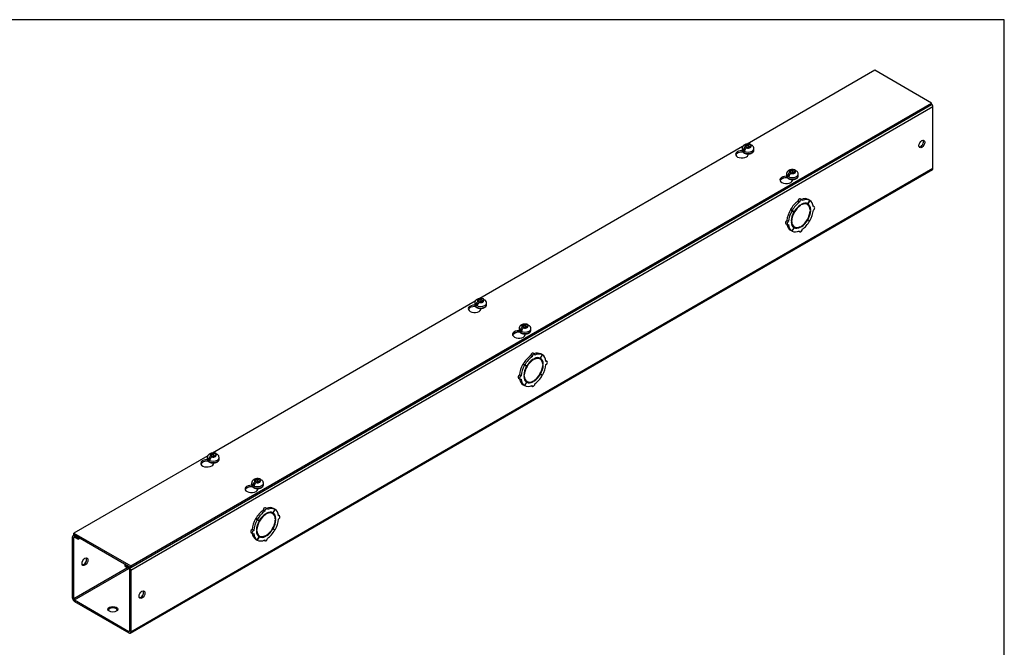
# Model space of a CAD drawing. Header units: inches. Extents: x 1 to 150, y -1 to 99.
# Tile 7 of 7: x 118 to 150, y 80 to 99. Entities that reach past the tile are written whole.
import ezdxf

# ---------------------------------------------------------------- set-up
doc = ezdxf.new("R2010")
doc.units = ezdxf.units.IN
doc.header["$MEASUREMENT"] = 0
for name, color, linetype in [('COM56307-2', 7, 'Continuous'), ('COM70721-3', 7, 'Continuous'), ('Default', 7, 'Continuous'), ('SCS19515', 7, 'Continuous')]:
    doc.layers.add(name, color=color, linetype=linetype)

# ---------------------------------------------------------------- blocks, each defined once
blk = doc.blocks.new('SE5')
at = {"layer": 'COM56307-2', "color": 7, "linetype": 'Continuous'}
for p, q in [((145.553, 97.889), (141.505, 95.552)), ((147.357, 96.847), (145.553, 97.889)), ((121.945, 82.176), (147.357, 96.847)), ((121.945, 82.129), (147.357, 96.801)), ((147.357, 96.801), (147.357, 96.847)), ((141.361, 95.468), (133.019, 90.652)), ((141.364, 95.296), (141.364, 95.304)), ((141.364, 95.296), (141.368, 95.299)), ((141.541, 95.212), (141.541, 95.241)), ((142.77, 94.484), (142.77, 94.492)), ((142.77, 94.484), (142.775, 94.487)), ((142.947, 94.4), (142.947, 94.429)), ((132.875, 90.569), (124.534, 85.753)), ((132.878, 90.397), (132.878, 90.405)), ((132.878, 90.397), (132.883, 90.4)), ((133.055, 90.313), (133.055, 90.342)), ((134.285, 89.585), (134.285, 89.593)), ((134.285, 89.585), (134.289, 89.587)), ((134.462, 89.501), (134.462, 89.529)), ((124.39, 85.67), (120.141, 83.217)), ((124.393, 85.498), (124.393, 85.506)), ((124.393, 85.498), (124.397, 85.5)), ((124.57, 85.414), (124.57, 85.442)), ((125.799, 84.686), (125.799, 84.694)), ((125.799, 84.686), (125.804, 84.688)), ((125.976, 84.602), (125.976, 84.63)), ((120.141, 83.217), (121.945, 82.176)), ((120.141, 83.171), (120.141, 83.217)), ((120.141, 83.171), (121.945, 82.129)), ((121.945, 82.129), (121.945, 82.176))]:
    blk.add_line(p, q, dxfattribs=at)
for centre, major_axis, start_param, end_param in [((141.339, 95.226), (0.203, 0), 1.539116, 6.405229), ((141.339, 95.18), (-0.203, 0), 4.590345, 6.08331), ((142.746, 94.414), (0.203, 0), 1.539116, 6.405229), ((142.746, 94.368), (-0.203, 0), 4.590345, 6.08331), ((132.854, 90.327), (0.203, 0), 1.539116, 6.405229), ((132.854, 90.281), (-0.203, 0), 4.590345, 6.080495), ((134.26, 89.515), (0.203, 0), 1.539116, 6.405229), ((134.26, 89.469), (-0.203, 0), 4.590345, 6.08331), ((124.368, 85.428), (0.203, 0), 1.539116, 6.405229), ((124.368, 85.382), (-0.203, 0), 4.590345, 6.080495), ((125.775, 84.616), (0.203, 0), 1.539116, 6.405229), ((125.775, 84.57), (-0.203, 0), 4.590345, 6.08331)]:
    blk.add_ellipse(centre, major_axis=major_axis, ratio=0.57735, start_param=start_param, end_param=end_param, dxfattribs=at)
at = {"layer": 'COM70721-3', "color": 7, "linetype": 'Continuous'}
for p, q in [((147.401, 96.73), (121.945, 82.034)), ((147.401, 94.783), (147.401, 96.73)), ((121.928, 80.047), (147.383, 94.744)), ((121.945, 80.086), (147.401, 94.783)), ((142.668, 94.476), (142.558, 94.413)), ((143.165, 93.709), (143.114, 93.738)), ((143.241, 93.788), (143.19, 93.818)), ((143.49, 93.766), (143.427, 93.657)), ((143.429, 93.656), (143.492, 93.764)), ((143.49, 93.766), (143.439, 93.795)), ((143.492, 93.764), (143.49, 93.766)), ((142.927, 93.438), (142.876, 93.468)), ((142.876, 93.468), (142.939, 93.432)), ((142.93, 93.442), (142.879, 93.472)), ((142.941, 93.435), (142.879, 93.472)), ((142.927, 93.438), (142.99, 93.403)), ((142.992, 93.406), (142.93, 93.442)), ((142.99, 93.403), (142.939, 93.432)), ((142.992, 93.406), (142.941, 93.435)), ((143.195, 93.606), (143.179, 93.616)), ((143.195, 93.606), (143.195, 93.627)), ((143.224, 93.643), (143.224, 93.622)), ((143.416, 93.635), (143.365, 93.665)), ((143.429, 93.656), (143.427, 93.657)), ((143.519, 93.473), (143.499, 93.484)), ((143.501, 93.462), (143.519, 93.473)), ((143.519, 93.44), (143.501, 93.43)), ((143.636, 93.56), (143.602, 93.58)), ((142.814, 93.101), (142.763, 93.13)), ((142.901, 93.116), (142.918, 93.126)), ((142.918, 93.126), (142.902, 93.136)), ((143.427, 93.15), (143.415, 93.157)), ((143.429, 93.153), (143.417, 93.16)), ((143.427, 93.15), (143.49, 93.113)), ((143.492, 93.118), (143.429, 93.153)), ((142.732, 93.025), (142.783, 92.996)), ((142.927, 92.791), (142.876, 92.821)), ((142.918, 93.093), (142.901, 93.083)), ((142.99, 92.9), (142.927, 92.791)), ((142.93, 92.79), (142.992, 92.898)), ((142.952, 92.95), (143.003, 92.921)), ((142.992, 92.898), (142.99, 92.9)), ((143.195, 92.913), (143.176, 92.924)), ((143.195, 92.913), (143.195, 92.933)), ((143.224, 92.95), (143.224, 92.929)), ((142.93, 92.79), (142.927, 92.791)), ((143.144, 92.787), (143.178, 92.767)), ((134.182, 89.577), (134.073, 89.514)), ((134.68, 88.81), (134.629, 88.839)), ((134.756, 88.889), (134.705, 88.919)), ((134.738, 88.744), (134.738, 88.724)), ((134.931, 88.736), (134.88, 88.766)), ((135.004, 88.867), (134.942, 88.758)), ((134.944, 88.757), (134.942, 88.758)), ((134.944, 88.757), (135.007, 88.865)), ((135.004, 88.867), (134.953, 88.896)), ((135.007, 88.865), (135.004, 88.867)), ((134.442, 88.539), (134.391, 88.569)), ((134.391, 88.569), (134.454, 88.533)), ((134.444, 88.543), (134.393, 88.573)), ((134.456, 88.536), (134.393, 88.573)), ((134.442, 88.539), (134.505, 88.504)), ((134.506, 88.507), (134.444, 88.543)), ((134.505, 88.504), (134.454, 88.533)), ((134.506, 88.507), (134.456, 88.536)), ((134.71, 88.707), (134.694, 88.717)), ((134.71, 88.707), (134.71, 88.728)), ((135.033, 88.574), (135.014, 88.585)), ((135.016, 88.563), (135.033, 88.574)), ((135.033, 88.541), (135.016, 88.531)), ((135.151, 88.661), (135.117, 88.681)), ((134.247, 88.126), (134.298, 88.097)), ((134.329, 88.202), (134.278, 88.231)), ((134.415, 88.217), (134.433, 88.227)), ((134.433, 88.194), (134.415, 88.184)), ((134.433, 88.227), (134.416, 88.237)), ((134.942, 88.251), (134.93, 88.258)), ((134.944, 88.254), (134.931, 88.262)), ((134.942, 88.251), (135.004, 88.214)), ((135.007, 88.219), (134.944, 88.254)), ((134.442, 87.893), (134.391, 87.922)), ((134.505, 88.001), (134.442, 87.893)), ((134.444, 87.891), (134.442, 87.893)), ((134.444, 87.891), (134.506, 87.999)), ((134.467, 88.051), (134.518, 88.022)), ((134.506, 87.999), (134.505, 88.001)), ((134.659, 87.888), (134.693, 87.868)), ((134.71, 88.014), (134.691, 88.025)), ((134.71, 88.014), (134.71, 88.034)), ((134.738, 88.051), (134.738, 88.03)), ((125.697, 84.678), (125.587, 84.615)), ((126.195, 83.911), (126.144, 83.94)), ((126.225, 83.808), (126.208, 83.818)), ((126.27, 83.991), (126.219, 84.02)), ((126.225, 83.808), (126.225, 83.829)), ((126.253, 83.845), (126.253, 83.825)), ((126.445, 83.837), (126.394, 83.867)), ((126.519, 83.968), (126.457, 83.859)), ((126.459, 83.858), (126.457, 83.859)), ((126.459, 83.858), (126.521, 83.966)), ((126.519, 83.968), (126.468, 83.997)), ((126.521, 83.966), (126.519, 83.968)), ((126.666, 83.762), (126.631, 83.782)), ((125.957, 83.64), (125.906, 83.67)), ((125.906, 83.67), (125.968, 83.634)), ((125.959, 83.644), (125.908, 83.674)), ((125.97, 83.637), (125.908, 83.674)), ((125.957, 83.64), (126.019, 83.605)), ((126.021, 83.608), (125.959, 83.644)), ((126.019, 83.605), (125.968, 83.634)), ((126.021, 83.608), (125.97, 83.637)), ((126.548, 83.675), (126.529, 83.686)), ((126.53, 83.664), (126.548, 83.675)), ((126.548, 83.642), (126.53, 83.632)), ((120.155, 83.163), (120.115, 83.14)), ((120.18, 83.148), (120.158, 83.136)), ((120.158, 83.136), (120.274, 83.069)), ((125.762, 83.227), (125.812, 83.198)), ((125.844, 83.303), (125.793, 83.332)), ((125.93, 83.318), (125.948, 83.328)), ((125.948, 83.295), (125.93, 83.285)), ((125.948, 83.328), (125.931, 83.338)), ((125.982, 83.152), (126.033, 83.123)), ((126.225, 83.115), (126.206, 83.126)), ((126.225, 83.115), (126.225, 83.135)), ((126.253, 83.152), (126.253, 83.131)), ((126.457, 83.352), (126.444, 83.359)), ((126.459, 83.355), (126.446, 83.363)), ((126.457, 83.352), (126.519, 83.315)), ((126.521, 83.32), (126.459, 83.355)), ((120.097, 81.153), (120.097, 83.101)), ((120.137, 83.077), (120.158, 83.089)), ((120.137, 81.13), (120.137, 83.077)), ((120.158, 83.089), (120.274, 83.022)), ((120.274, 83.069), (120.296, 83.081)), ((120.274, 83.022), (120.274, 83.069)), ((120.274, 83.022), (120.336, 83.058)), ((125.957, 82.994), (125.906, 83.023)), ((126.019, 83.102), (125.957, 82.994)), ((125.959, 82.992), (125.957, 82.994)), ((125.959, 82.992), (126.021, 83.101)), ((126.021, 83.101), (126.019, 83.102)), ((126.174, 82.989), (126.208, 82.969)), ((121.791, 82.218), (121.769, 82.206)), ((121.769, 82.206), (121.885, 82.139)), ((121.769, 82.159), (121.769, 82.206)), ((121.844, 82.116), (120.137, 81.13)), ((120.158, 81.095), (121.885, 82.092)), ((121.769, 82.159), (121.885, 82.092)), ((121.885, 82.139), (121.907, 82.152)), ((121.905, 82.057), (121.905, 80.109)), ((121.945, 82.034), (121.945, 80.086)), ((120.158, 81.095), (121.885, 80.098)), ((120.158, 81.048), (121.885, 80.051)), ((121.905, 80.109), (121.885, 80.098))]:
    blk.add_line(p, q, dxfattribs=at)
for centre, major_axis, start_param, end_param in [((147.34, 96.766), (0.043, -0.0745), 0.785398, 2.076395), ((147.007, 95.576), (-0.066, -0.115), 0.307887, 2.833706), ((147.34, 94.818), (-0.043, 0.0745), 3.141593, 3.926991), ((143.159, 93.307), (0.281, 0.487), 0.896739, 1.566433), ((143.159, 93.764), (-0.0312, -0.0541), 3.141593, 5.497787), ((143.21, 93.734), (-0.0313, -0.0541), 2.356194, 5.497787), ((143.159, 93.307), (0.281, 0.487), 0.004363, 0.620067), ((143.21, 93.278), (0.281, 0.487), 0.004363, 0.674057), ((143.21, 93.278), (0.281, 0.487), 5.609128, 6.278822), ((143.159, 93.307), (-0.281, -0.487), 4.716752, 5.386446), ((143.21, 93.278), (-0.281, -0.487), 4.716752, 5.386446), ((143.21, 93.278), (-0.206, -0.357), 3.975495, 5.449283), ((143.21, 93.278), (0.281, 0.487), 0.896739, 1.566433), ((143.159, 93.307), (-0.206, -0.357), 4.707761, 4.717017), ((143.21, 93.278), (0.219, 0.379), 0.831128, 1.566433), ((143.21, 93.278), (-0.206, -0.357), 2.404698, 3.878487), ((143.21, 93.278), (0.219, 0.379), 0.004363, 0.739668), ((143.21, 93.278), (0.206, 0.357), 3.975495, 5.449283), ((143.159, 93.307), (-0.206, -0.357), 3.141593, 3.271499), ((143.159, 93.307), (0.219, 0.379), 5.920402, 6.166551), ((143.21, 93.278), (0.219, 0.379), 5.543517, 6.278822), ((143.21, 93.278), (0.219, 0.379), 4.716752, 5.452057), ((143.21, 93.278), (0.281, 0.487), 4.716752, 5.386446), ((143.605, 93.506), (-0.0313, -0.0541), 0.785398, 3.926991), ((142.763, 93.079), (0.0312, 0.0541), 0.785398, 3.141593), ((143.21, 93.278), (-0.219, -0.379), 4.716752, 5.452057), ((143.21, 93.278), (-0.219, -0.379), 0.831128, 1.566433), ((143.21, 93.278), (-0.281, -0.487), 0.896739, 1.566433), ((143.159, 93.307), (-0.281, -0.487), 5.663118, 6.278822), ((142.814, 93.05), (0.0313, 0.0541), 0.785398, 3.926991), ((143.21, 93.278), (-0.281, -0.487), 5.609128, 6.278822), ((143.21, 93.278), (-0.219, -0.379), 5.543517, 6.278822), ((143.21, 93.278), (0.206, 0.357), 2.404698, 3.878487), ((143.159, 93.307), (0.206, 0.357), 3.011687, 3.141593), ((143.159, 93.307), (-0.219, -0.379), 0.116634, 0.362783), ((143.21, 93.278), (-0.219, -0.379), 0.004363, 0.739668), ((143.21, 92.821), (0.0312, 0.0541), 2.356194, 5.497787), ((143.21, 93.278), (-0.281, -0.487), 0.004363, 0.674057), ((134.673, 88.408), (0.281, 0.487), 0.896739, 1.566433), ((134.724, 88.379), (0.281, 0.487), 0.896739, 1.566433), ((134.673, 88.865), (-0.0313, -0.0541), 3.141593, 5.497787), ((134.724, 88.835), (-0.0312, -0.0541), 2.356194, 5.497787), ((134.724, 88.379), (-0.206, -0.357), 2.404698, 3.878487), ((134.724, 88.379), (0.219, 0.379), 0.004363, 0.739668), ((134.673, 88.408), (0.281, 0.487), 0.004363, 0.620067), ((134.724, 88.379), (0.281, 0.487), 0.004363, 0.674057), ((134.673, 88.408), (-0.206, -0.357), 3.141593, 3.271499), ((134.673, 88.408), (0.219, 0.379), 5.920402, 6.166551), ((134.724, 88.379), (0.219, 0.379), 5.543517, 6.278822), ((134.724, 88.379), (0.281, 0.487), 5.609128, 6.278822), ((134.673, 88.408), (-0.281, -0.487), 4.716752, 5.386446), ((134.724, 88.379), (-0.281, -0.487), 4.716752, 5.386446), ((134.724, 88.379), (-0.219, -0.379), 4.716752, 5.452057), ((134.724, 88.379), (-0.206, -0.357), 3.975495, 5.449283), ((134.673, 88.408), (-0.206, -0.357), 4.707761, 4.717017), ((134.724, 88.379), (0.219, 0.379), 0.831128, 1.566433), ((134.724, 88.379), (0.206, 0.357), 3.975495, 5.449283), ((134.724, 88.379), (0.219, 0.379), 4.716752, 5.452057), ((134.724, 88.379), (0.281, 0.487), 4.716752, 5.386446), ((135.12, 88.607), (-0.0313, -0.0541), 0.785398, 3.926991), ((134.278, 88.18), (0.0312, 0.0541), 0.785398, 3.141593), ((134.329, 88.151), (0.0312, 0.0541), 0.785398, 3.926991), ((134.724, 88.379), (-0.219, -0.379), 5.543517, 6.278822), ((134.724, 88.379), (0.206, 0.357), 2.404698, 3.878487), ((134.724, 88.379), (-0.219, -0.379), 0.831128, 1.566433), ((134.724, 88.379), (-0.281, -0.487), 0.896739, 1.566433), ((134.673, 88.408), (-0.281, -0.487), 5.663118, 6.278822), ((134.724, 88.379), (-0.281, -0.487), 5.609128, 6.278822), ((134.673, 88.408), (0.206, 0.357), 3.011687, 3.141593), ((134.724, 88.379), (-0.281, -0.487), 0.004363, 0.674057), ((134.673, 88.408), (-0.219, -0.379), 0.116634, 0.362783), ((134.724, 88.379), (-0.219, -0.379), 0.004363, 0.739668), ((134.724, 87.922), (0.0313, 0.0541), 2.356194, 5.497787), ((126.188, 83.509), (0.281, 0.487), 0.896739, 1.566433), ((126.239, 83.48), (-0.206, -0.357), 3.975495, 5.449283), ((126.239, 83.48), (0.281, 0.487), 0.896739, 1.566433), ((126.239, 83.48), (0.219, 0.379), 0.831128, 1.566433), ((126.188, 83.966), (-0.0313, -0.0541), 3.141593, 5.497787), ((126.239, 83.936), (-0.0313, -0.0541), 2.356194, 5.497787), ((126.239, 83.48), (-0.206, -0.357), 2.404698, 3.878487), ((126.239, 83.48), (0.219, 0.379), 0.004363, 0.739668), ((126.188, 83.509), (0.281, 0.487), 0.004363, 0.620067), ((126.239, 83.48), (0.281, 0.487), 0.004363, 0.674057), ((126.188, 83.509), (-0.206, -0.357), 3.141593, 3.271499), ((126.188, 83.509), (0.219, 0.379), 5.920402, 6.166551), ((126.239, 83.48), (0.219, 0.379), 5.543517, 6.278822), ((126.239, 83.48), (0.281, 0.487), 5.609128, 6.278822), ((126.634, 83.708), (-0.0313, -0.0541), 0.785398, 3.926991), ((126.188, 83.509), (-0.281, -0.487), 4.716752, 5.386446), ((126.239, 83.48), (-0.281, -0.487), 4.716752, 5.386446), ((126.239, 83.48), (-0.219, -0.379), 4.716752, 5.452057), ((126.188, 83.509), (-0.206, -0.357), 4.707761, 4.717017), ((126.239, 83.48), (0.206, 0.357), 3.975495, 5.449283), ((126.239, 83.48), (0.219, 0.379), 4.716752, 5.452057), ((126.239, 83.48), (0.281, 0.487), 4.716752, 5.386446), ((120.158, 83.066), (0.043, -0.0745), 2.356194, 3.926991), ((125.793, 83.281), (0.0312, 0.0541), 0.785398, 3.141593), ((126.188, 83.509), (-0.281, -0.487), 5.663118, 6.278822), ((125.844, 83.252), (0.0312, 0.0541), 0.785398, 3.926991), ((126.239, 83.48), (-0.281, -0.487), 5.609128, 6.278822), ((126.239, 83.48), (-0.219, -0.379), 5.543517, 6.278822), ((126.239, 83.48), (0.206, 0.357), 2.404698, 3.878487), ((126.188, 83.509), (0.206, 0.357), 3.011687, 3.141593), ((126.188, 83.509), (-0.219, -0.379), 0.116634, 0.362783), ((126.239, 83.48), (-0.219, -0.379), 0.004363, 0.739668), ((126.239, 83.48), (-0.219, -0.379), 0.831128, 1.566433), ((126.239, 83.48), (-0.281, -0.487), 0.896739, 1.566433), ((120.158, 83.066), (0.0145, -0.0251), 2.356194, 3.926991), ((126.239, 83.48), (-0.281, -0.487), 0.004363, 0.674057), ((126.239, 83.024), (0.0312, 0.0541), 2.356194, 5.497787), ((120.451, 82.331), (-0.066, -0.115), 0.307887, 2.833706), ((121.885, 82.069), (-0.043, 0.0745), 3.926991, 5.497787), ((121.885, 82.069), (-0.0145, 0.0251), 3.926991, 5.497787), ((122.259, 81.287), (-0.066, -0.115), 0.307887, 2.833706), ((120.158, 81.118), (-0.043, 0.0745), 0.785398, 2.356194), ((120.158, 81.118), (-0.0145, 0.0251), 0.785398, 2.356194), ((121.375, 80.754), (0.156, 0), 0.260902, 2.88069), ((121.885, 80.121), (-0.0145, 0.0251), 2.356194, 3.926991), ((121.885, 80.121), (-0.043, 0.0745), 2.356194, 3.926991)]:
    blk.add_ellipse(centre, major_axis=major_axis, ratio=0.57735, start_param=start_param, end_param=end_param, dxfattribs=at)
for centre, major_axis in [((147.048, 95.553), (0.066, 0.115)), ((120.491, 82.308), (-0.067, -0.115)), ((122.299, 81.264), (0.066, 0.115)), ((121.375, 80.8), (0.156, 0))]:
    blk.add_ellipse(centre, major_axis=major_axis, ratio=0.57735, dxfattribs=at)
at = {"layer": 'SCS19515', "color": 7, "linetype": 'Continuous'}
for p, q in [((141.344, 95.407), (141.344, 95.358)), ((141.452, 95.398), (141.38, 95.356)), ((141.475, 95.472), (141.445, 95.455)), ((141.475, 95.513), (141.545, 95.513)), ((141.475, 95.472), (141.475, 95.513)), ((141.475, 95.472), (141.475, 95.422)), ((141.475, 95.451), (141.545, 95.451)), ((141.487, 95.43), (141.518, 95.448)), ((141.587, 95.448), (141.518, 95.448)), ((141.576, 95.53), (141.545, 95.513)), ((141.545, 95.451), (141.545, 95.513)), ((141.587, 95.476), (141.545, 95.451)), ((141.587, 95.488), (141.618, 95.506)), ((141.587, 95.488), (141.587, 95.448)), ((141.719, 95.358), (141.719, 95.407)), ((142.882, 94.701), (142.952, 94.701)), ((142.882, 94.66), (142.882, 94.701)), ((142.982, 94.718), (142.952, 94.701)), ((142.952, 94.639), (142.952, 94.701)), ((142.994, 94.676), (143.025, 94.694)), ((142.994, 94.676), (142.994, 94.636)), ((142.751, 94.595), (142.751, 94.546)), ((142.858, 94.585), (142.787, 94.544)), ((142.882, 94.66), (142.851, 94.643)), ((142.882, 94.66), (142.882, 94.609)), ((142.882, 94.639), (142.952, 94.639)), ((142.894, 94.618), (142.924, 94.636)), ((142.994, 94.636), (142.924, 94.636)), ((142.994, 94.664), (142.952, 94.639)), ((143.126, 94.546), (143.126, 94.595)), ((132.99, 90.614), (133.06, 90.614)), ((132.99, 90.573), (132.99, 90.614)), ((133.09, 90.631), (133.06, 90.614)), ((133.06, 90.552), (133.06, 90.614)), ((132.858, 90.508), (132.858, 90.459)), ((132.966, 90.498), (132.895, 90.457)), ((132.99, 90.573), (132.959, 90.556)), ((132.99, 90.573), (132.99, 90.522)), ((132.99, 90.552), (133.06, 90.552)), ((133.002, 90.531), (133.032, 90.549)), ((133.102, 90.549), (133.032, 90.549)), ((133.102, 90.577), (133.06, 90.552)), ((133.102, 90.589), (133.133, 90.607)), ((133.102, 90.589), (133.102, 90.549)), ((133.233, 90.459), (133.233, 90.508)), ((134.265, 89.696), (134.265, 89.647)), ((134.373, 89.686), (134.301, 89.645)), ((134.397, 89.761), (134.366, 89.743)), ((134.397, 89.801), (134.466, 89.801)), ((134.397, 89.761), (134.397, 89.801)), ((134.397, 89.761), (134.397, 89.71)), ((134.397, 89.74), (134.466, 89.74)), ((134.408, 89.719), (134.439, 89.737)), ((134.509, 89.737), (134.439, 89.737)), ((134.497, 89.819), (134.466, 89.801)), ((134.466, 89.74), (134.466, 89.801)), ((134.509, 89.765), (134.466, 89.74)), ((134.509, 89.777), (134.539, 89.795)), ((134.509, 89.777), (134.509, 89.737)), ((134.64, 89.647), (134.64, 89.696)), ((124.505, 85.674), (124.474, 85.657)), ((124.505, 85.714), (124.574, 85.714)), ((124.505, 85.674), (124.505, 85.714)), ((124.505, 85.674), (124.505, 85.623)), ((124.505, 85.653), (124.574, 85.653)), ((124.516, 85.632), (124.547, 85.65)), ((124.617, 85.65), (124.547, 85.65)), ((124.605, 85.732), (124.574, 85.714)), ((124.574, 85.653), (124.574, 85.714)), ((124.617, 85.678), (124.574, 85.653)), ((124.617, 85.69), (124.647, 85.708)), ((124.617, 85.69), (124.617, 85.65)), ((124.373, 85.609), (124.373, 85.56)), ((124.481, 85.599), (124.409, 85.558)), ((124.748, 85.56), (124.748, 85.609)), ((125.78, 84.797), (125.78, 84.748)), ((125.887, 84.787), (125.816, 84.746)), ((125.911, 84.862), (125.88, 84.844)), ((125.911, 84.902), (125.981, 84.902)), ((125.911, 84.862), (125.911, 84.902)), ((125.911, 84.862), (125.911, 84.811)), ((125.911, 84.841), (125.981, 84.841)), ((125.923, 84.82), (125.954, 84.838)), ((126.023, 84.838), (125.954, 84.838)), ((126.012, 84.92), (125.981, 84.902)), ((125.981, 84.841), (125.981, 84.902)), ((126.023, 84.866), (125.981, 84.841)), ((126.023, 84.878), (126.054, 84.896)), ((126.023, 84.878), (126.023, 84.838)), ((126.155, 84.748), (126.155, 84.797))]:
    blk.add_line(p, q, dxfattribs=at)
for centre, radius, start, end in [((141.522, 95.334), 0.144, 122.6431, 170.9725), ((141.565, 95.309), 0.144, 122.6435, 170.9722), ((141.588, 95.405), 0.13, 0.6535, 51.7475), ((142.995, 94.593), 0.13, 0.6535, 51.7475), ((142.929, 94.522), 0.144, 122.6431, 170.9725), ((142.971, 94.497), 0.144, 122.6435, 170.9722), ((133.037, 90.435), 0.144, 122.6431, 170.9725), ((133.079, 90.41), 0.144, 122.6435, 170.9722), ((133.103, 90.506), 0.13, 0.6535, 51.7475), ((134.443, 89.623), 0.144, 122.6431, 170.9725), ((134.486, 89.598), 0.144, 122.6435, 170.9722), ((134.51, 89.694), 0.13, 0.6535, 51.7475), ((124.551, 85.536), 0.144, 122.6431, 170.9725), ((124.594, 85.511), 0.144, 122.6435, 170.9722), ((124.617, 85.607), 0.13, 0.6535, 51.7475), ((125.958, 84.723), 0.144, 122.6431, 170.9725), ((126, 84.699), 0.144, 122.6435, 170.9722), ((126.024, 84.795), 0.13, 0.6535, 51.7475)]:
    blk.add_arc(centre, radius, start, end, dxfattribs=at)
for centre, major_axis, start_param, end_param in [((141.531, 95.407), (0.188, 0), 3.141695, 6.283185), ((141.531, 95.358), (-0.188, 0), 0, 3.141593), ((141.531, 95.419), (-0.186, 0), 0.623612, 0.947184), ((141.531, 95.48), (0.0975, 0), 1.098165, 3.614224), ((141.531, 95.48), (-0.0975, 0), 1.098165, 3.614224), ((142.938, 94.668), (0.0975, 0), 1.098165, 3.614224), ((142.938, 94.668), (-0.0975, 0), 1.098165, 3.614224), ((142.938, 94.595), (0.188, 0), 3.141695, 6.283185), ((142.938, 94.546), (-0.188, 0), 0, 3.141593), ((142.938, 94.607), (-0.186, 0), 0.623612, 0.947184), ((133.046, 90.581), (0.0975, 0), 1.098165, 3.614224), ((133.046, 90.508), (0.187, 0), 3.141695, 6.283185), ((133.046, 90.459), (-0.187, 0), 0, 3.141593), ((133.046, 90.52), (-0.186, 0), 0.623612, 0.947184), ((133.046, 90.581), (-0.0975, 0), 1.098165, 3.614224), ((134.453, 89.696), (0.187, 0), 3.141695, 6.283185), ((134.453, 89.769), (0.0975, 0), 1.098165, 3.614224), ((134.453, 89.769), (-0.0975, 0), 1.098165, 3.614224), ((134.453, 89.647), (-0.187, 0), 0, 3.141593), ((134.453, 89.708), (-0.186, 0), 0.623612, 0.947184), ((124.561, 85.682), (0.0975, 0), 1.098165, 3.614224), ((124.561, 85.682), (-0.0975, 0), 1.098165, 3.614224), ((124.561, 85.609), (0.188, 0), 3.141695, 6.283185), ((124.561, 85.56), (-0.188, 0), 0, 3.141593), ((124.561, 85.621), (-0.186, 0), 0.623612, 0.947184), ((125.967, 84.797), (0.188, 0), 3.141695, 6.283185), ((125.967, 84.748), (-0.188, 0), 0, 3.141593), ((125.967, 84.809), (-0.186, 0), 0.623612, 0.947184), ((125.967, 84.87), (0.0975, 0), 1.098165, 3.614224), ((125.967, 84.87), (-0.0975, 0), 1.098165, 3.614224)]:
    blk.add_ellipse(centre, major_axis=major_axis, ratio=0.57735, start_param=start_param, end_param=end_param, dxfattribs=at)
for points, knots in [([(141.618, 95.537), (141.611, 95.54), (141.599, 95.544), (141.577, 95.549), (141.555, 95.552), (141.531, 95.553), (141.508, 95.552), (141.485, 95.549), (141.462, 95.544), (141.44, 95.536), (141.42, 95.526), (141.402, 95.515), (141.387, 95.502), (141.374, 95.488), (141.363, 95.473), (141.354, 95.457), (141.348, 95.44), (141.344, 95.423), (141.344, 95.412), (141.344, 95.407)], [0, 0, 0, 0, 0.055334, 0.118501, 0.18162, 0.24467, 0.307897, 0.371612, 0.436169, 0.501936, 0.569037, 0.628848, 0.686738, 0.742619, 0.796793, 0.849686, 0.901709, 0.958383, 1, 1, 1, 1]), ([(141.344, 95.358), (141.344, 95.357), (141.344, 95.352), (141.345, 95.341), (141.35, 95.327), (141.357, 95.313), (141.367, 95.3), (141.379, 95.287), (141.393, 95.276), (141.41, 95.266), (141.429, 95.257), (141.449, 95.25), (141.471, 95.245), (141.493, 95.241), (141.516, 95.239), (141.539, 95.239), (141.562, 95.24), (141.584, 95.243), (141.606, 95.248), (141.627, 95.255), (141.646, 95.263), (141.664, 95.273), (141.68, 95.284), (141.694, 95.296), (141.705, 95.31), (141.713, 95.325), (141.717, 95.34), (141.719, 95.352), (141.719, 95.357), (141.719, 95.357)], [0, 0, 0, 0, 0.00444, 0.040953, 0.07734, 0.114149, 0.151852, 0.190645, 0.230405, 0.270795, 0.311455, 0.352098, 0.392636, 0.433062, 0.473405, 0.51371, 0.554028, 0.594399, 0.634875, 0.675511, 0.716354, 0.757427, 0.798695, 0.83993, 0.880721, 0.920575, 0.959159, 0.99654, 1, 1, 1, 1]), ([(141.638, 95.514), (141.638, 95.515), (141.638, 95.516), (141.636, 95.521), (141.634, 95.524), (141.631, 95.529), (141.628, 95.531), (141.623, 95.535), (141.621, 95.537), (141.615, 95.539), (141.612, 95.539), (141.605, 95.54), (141.602, 95.54), (141.594, 95.538), (141.591, 95.537), (141.583, 95.534), (141.58, 95.533), (141.576, 95.53)], [0.0861551, 0.0861551, 0.0861551, 0.0861551, 0.125, 0.125, 0.25, 0.25, 0.375, 0.375, 0.5, 0.5, 0.625, 0.625, 0.75, 0.75, 0.875, 0.875, 1, 1, 1, 1]), ([(141.618, 95.506), (141.622, 95.508), (141.626, 95.51), (141.633, 95.513), (141.637, 95.514), (141.644, 95.515), (141.648, 95.515), (141.654, 95.515), (141.657, 95.514), (141.663, 95.512), (141.666, 95.511), (141.669, 95.508), (141.669, 95.508), (141.669, 95.508)], [0, 0, 0, 0, 0.125, 0.125, 0.25, 0.25, 0.375, 0.375, 0.5, 0.5, 0.625, 0.625, 0.6403392, 0.6403392, 0.6403392, 0.6403392]), ([(143.025, 94.725), (143.018, 94.728), (143.006, 94.732), (142.984, 94.737), (142.961, 94.74), (142.938, 94.741), (142.915, 94.74), (142.892, 94.737), (142.869, 94.732), (142.847, 94.724), (142.827, 94.714), (142.809, 94.703), (142.793, 94.69), (142.78, 94.676), (142.769, 94.661), (142.761, 94.645), (142.755, 94.628), (142.751, 94.61), (142.751, 94.6), (142.751, 94.595)], [0, 0, 0, 0, 0.055334, 0.118501, 0.18162, 0.24467, 0.307897, 0.371612, 0.436169, 0.501936, 0.569037, 0.628848, 0.686738, 0.742619, 0.796793, 0.849686, 0.901709, 0.958383, 1, 1, 1, 1]), ([(143.045, 94.702), (143.045, 94.703), (143.044, 94.704), (143.043, 94.709), (143.041, 94.712), (143.037, 94.717), (143.035, 94.719), (143.03, 94.723), (143.027, 94.724), (143.021, 94.727), (143.018, 94.727), (143.012, 94.728), (143.008, 94.728), (143.001, 94.726), (142.997, 94.725), (142.99, 94.722), (142.986, 94.721), (142.982, 94.718)], [0.0861551, 0.0861551, 0.0861551, 0.0861551, 0.125, 0.125, 0.25, 0.25, 0.375, 0.375, 0.5, 0.5, 0.625, 0.625, 0.75, 0.75, 0.875, 0.875, 1, 1, 1, 1]), ([(143.025, 94.694), (143.029, 94.696), (143.032, 94.698), (143.04, 94.701), (143.044, 94.702), (143.051, 94.703), (143.054, 94.703), (143.061, 94.703), (143.064, 94.702), (143.07, 94.7), (143.072, 94.699), (143.075, 94.696), (143.076, 94.696), (143.076, 94.696)], [0, 0, 0, 0, 0.125, 0.125, 0.25, 0.25, 0.375, 0.375, 0.5, 0.5, 0.625, 0.625, 0.6403392, 0.6403392, 0.6403392, 0.6403392]), ([(142.751, 94.546), (142.751, 94.545), (142.75, 94.54), (142.752, 94.529), (142.756, 94.515), (142.763, 94.501), (142.773, 94.488), (142.785, 94.475), (142.8, 94.464), (142.817, 94.454), (142.835, 94.445), (142.856, 94.438), (142.877, 94.433), (142.9, 94.429), (142.922, 94.427), (142.945, 94.427), (142.968, 94.428), (142.991, 94.431), (143.013, 94.436), (143.034, 94.443), (143.053, 94.451), (143.071, 94.46), (143.087, 94.472), (143.1, 94.484), (143.111, 94.498), (143.119, 94.513), (143.124, 94.528), (143.126, 94.539), (143.125, 94.545), (143.125, 94.545)], [0, 0, 0, 0, 0.00444, 0.040953, 0.07734, 0.114149, 0.151852, 0.190645, 0.230405, 0.270795, 0.311455, 0.352098, 0.392636, 0.433062, 0.473405, 0.51371, 0.554028, 0.594399, 0.634875, 0.675511, 0.716354, 0.757427, 0.798695, 0.83993, 0.880721, 0.920575, 0.959159, 0.99654, 1, 1, 1, 1]), ([(133.133, 90.638), (133.126, 90.641), (133.114, 90.645), (133.092, 90.65), (133.069, 90.653), (133.046, 90.654), (133.023, 90.653), (133, 90.65), (132.977, 90.645), (132.955, 90.637), (132.934, 90.627), (132.917, 90.616), (132.901, 90.603), (132.888, 90.589), (132.877, 90.574), (132.869, 90.558), (132.863, 90.541), (132.859, 90.523), (132.859, 90.513), (132.859, 90.508)], [0, 0, 0, 0, 0.055334, 0.118501, 0.18162, 0.24467, 0.307897, 0.371612, 0.436169, 0.501936, 0.569037, 0.628848, 0.686738, 0.742619, 0.796793, 0.849686, 0.901709, 0.958383, 1, 1, 1, 1]), ([(133.153, 90.615), (133.153, 90.616), (133.152, 90.617), (133.151, 90.622), (133.149, 90.625), (133.145, 90.63), (133.143, 90.632), (133.138, 90.636), (133.135, 90.638), (133.129, 90.64), (133.126, 90.64), (133.12, 90.641), (133.116, 90.641), (133.109, 90.639), (133.105, 90.638), (133.098, 90.635), (133.094, 90.634), (133.09, 90.631)], [0.0861551, 0.0861551, 0.0861551, 0.0861551, 0.125, 0.125, 0.25, 0.25, 0.375, 0.375, 0.5, 0.5, 0.625, 0.625, 0.75, 0.75, 0.875, 0.875, 1, 1, 1, 1]), ([(133.133, 90.607), (133.137, 90.609), (133.14, 90.611), (133.148, 90.614), (133.151, 90.615), (133.159, 90.616), (133.162, 90.616), (133.169, 90.616), (133.172, 90.615), (133.178, 90.613), (133.18, 90.612), (133.183, 90.609), (133.183, 90.609), (133.184, 90.609)], [0, 0, 0, 0, 0.125, 0.125, 0.25, 0.25, 0.375, 0.375, 0.5, 0.5, 0.625, 0.625, 0.6403392, 0.6403392, 0.6403392, 0.6403392]), ([(132.859, 90.459), (132.859, 90.458), (132.858, 90.453), (132.86, 90.442), (132.864, 90.428), (132.871, 90.414), (132.881, 90.401), (132.893, 90.388), (132.908, 90.377), (132.925, 90.367), (132.943, 90.358), (132.964, 90.351), (132.985, 90.346), (133.007, 90.342), (133.03, 90.34), (133.053, 90.34), (133.076, 90.341), (133.099, 90.344), (133.121, 90.349), (133.141, 90.356), (133.161, 90.364), (133.179, 90.374), (133.195, 90.385), (133.208, 90.397), (133.219, 90.411), (133.227, 90.426), (133.232, 90.441), (133.234, 90.452), (133.233, 90.458), (133.233, 90.458)], [0, 0, 0, 0, 0.00444, 0.040953, 0.07734, 0.114149, 0.151852, 0.190645, 0.230405, 0.270795, 0.311455, 0.352098, 0.392636, 0.433062, 0.473405, 0.51371, 0.554028, 0.594399, 0.634875, 0.675511, 0.716354, 0.757427, 0.798695, 0.83993, 0.880721, 0.920575, 0.959159, 0.99654, 1, 1, 1, 1]), ([(134.539, 89.826), (134.533, 89.829), (134.52, 89.833), (134.499, 89.838), (134.476, 89.841), (134.453, 89.842), (134.429, 89.841), (134.406, 89.838), (134.383, 89.833), (134.361, 89.825), (134.341, 89.815), (134.323, 89.804), (134.308, 89.791), (134.295, 89.777), (134.284, 89.762), (134.275, 89.746), (134.269, 89.729), (134.266, 89.711), (134.265, 89.701), (134.265, 89.696)], [0, 0, 0, 0, 0.055334, 0.118501, 0.18162, 0.24467, 0.307897, 0.371612, 0.436169, 0.501936, 0.569037, 0.628848, 0.686738, 0.742619, 0.796793, 0.849686, 0.901709, 0.958383, 1, 1, 1, 1]), ([(134.56, 89.803), (134.559, 89.804), (134.559, 89.805), (134.557, 89.81), (134.556, 89.813), (134.552, 89.818), (134.549, 89.82), (134.545, 89.824), (134.542, 89.825), (134.536, 89.828), (134.533, 89.828), (134.526, 89.829), (134.523, 89.828), (134.516, 89.827), (134.512, 89.826), (134.505, 89.823), (134.501, 89.821), (134.497, 89.819)], [0.0861551, 0.0861551, 0.0861551, 0.0861551, 0.125, 0.125, 0.25, 0.25, 0.375, 0.375, 0.5, 0.5, 0.625, 0.625, 0.75, 0.75, 0.875, 0.875, 1, 1, 1, 1]), ([(134.539, 89.795), (134.543, 89.797), (134.547, 89.799), (134.554, 89.802), (134.558, 89.803), (134.565, 89.804), (134.569, 89.804), (134.575, 89.804), (134.578, 89.803), (134.584, 89.801), (134.587, 89.799), (134.59, 89.797), (134.59, 89.797), (134.59, 89.797)], [0, 0, 0, 0, 0.125, 0.125, 0.25, 0.25, 0.375, 0.375, 0.5, 0.5, 0.625, 0.625, 0.6403392, 0.6403392, 0.6403392, 0.6403392]), ([(134.265, 89.647), (134.265, 89.646), (134.265, 89.641), (134.267, 89.63), (134.271, 89.615), (134.278, 89.602), (134.288, 89.588), (134.3, 89.576), (134.314, 89.565), (134.331, 89.555), (134.35, 89.546), (134.37, 89.539), (134.392, 89.534), (134.414, 89.53), (134.437, 89.528), (134.46, 89.528), (134.483, 89.529), (134.506, 89.532), (134.527, 89.537), (134.548, 89.544), (134.568, 89.552), (134.585, 89.561), (134.601, 89.573), (134.615, 89.585), (134.626, 89.599), (134.634, 89.614), (134.638, 89.629), (134.64, 89.64), (134.64, 89.646), (134.64, 89.646)], [0, 0, 0, 0, 0.00444, 0.040953, 0.07734, 0.114149, 0.151852, 0.190645, 0.230405, 0.270795, 0.311455, 0.352098, 0.392636, 0.433062, 0.473405, 0.51371, 0.554028, 0.594399, 0.634875, 0.675511, 0.716354, 0.757427, 0.798695, 0.83993, 0.880721, 0.920575, 0.959159, 0.99654, 1, 1, 1, 1]), ([(124.647, 85.739), (124.64, 85.742), (124.628, 85.746), (124.606, 85.751), (124.584, 85.754), (124.56, 85.755), (124.537, 85.754), (124.514, 85.751), (124.491, 85.746), (124.469, 85.738), (124.449, 85.728), (124.431, 85.717), (124.416, 85.704), (124.403, 85.69), (124.392, 85.675), (124.383, 85.659), (124.377, 85.642), (124.373, 85.624), (124.373, 85.614), (124.373, 85.609)], [0, 0, 0, 0, 0.055334, 0.118501, 0.18162, 0.24467, 0.307897, 0.371612, 0.436169, 0.501936, 0.569037, 0.628848, 0.686738, 0.742619, 0.796793, 0.849686, 0.901709, 0.958383, 1, 1, 1, 1]), ([(124.667, 85.716), (124.667, 85.717), (124.667, 85.718), (124.665, 85.723), (124.663, 85.726), (124.66, 85.731), (124.657, 85.733), (124.652, 85.737), (124.65, 85.738), (124.644, 85.741), (124.641, 85.741), (124.634, 85.742), (124.631, 85.741), (124.624, 85.74), (124.62, 85.739), (124.612, 85.736), (124.609, 85.734), (124.605, 85.732)], [0.0861551, 0.0861551, 0.0861551, 0.0861551, 0.125, 0.125, 0.25, 0.25, 0.375, 0.375, 0.5, 0.5, 0.625, 0.625, 0.75, 0.75, 0.875, 0.875, 1, 1, 1, 1]), ([(124.647, 85.708), (124.651, 85.71), (124.655, 85.712), (124.662, 85.715), (124.666, 85.716), (124.673, 85.717), (124.677, 85.717), (124.683, 85.717), (124.686, 85.716), (124.692, 85.714), (124.695, 85.712), (124.698, 85.71), (124.698, 85.71), (124.698, 85.71)], [0, 0, 0, 0, 0.125, 0.125, 0.25, 0.25, 0.375, 0.375, 0.5, 0.5, 0.625, 0.625, 0.6403392, 0.6403392, 0.6403392, 0.6403392]), ([(124.373, 85.56), (124.373, 85.559), (124.373, 85.554), (124.374, 85.543), (124.379, 85.528), (124.386, 85.515), (124.396, 85.501), (124.408, 85.489), (124.422, 85.478), (124.439, 85.468), (124.458, 85.459), (124.478, 85.452), (124.5, 85.447), (124.522, 85.443), (124.545, 85.441), (124.568, 85.441), (124.591, 85.442), (124.613, 85.445), (124.635, 85.45), (124.656, 85.457), (124.675, 85.465), (124.693, 85.474), (124.709, 85.486), (124.723, 85.498), (124.734, 85.512), (124.742, 85.527), (124.746, 85.542), (124.748, 85.553), (124.748, 85.559), (124.748, 85.559)], [0, 0, 0, 0, 0.00444, 0.040953, 0.07734, 0.114149, 0.151852, 0.190645, 0.230405, 0.270795, 0.311455, 0.352098, 0.392636, 0.433062, 0.473405, 0.51371, 0.554028, 0.594399, 0.634875, 0.675511, 0.716354, 0.757427, 0.798695, 0.83993, 0.880721, 0.920575, 0.959159, 0.99654, 1, 1, 1, 1]), ([(125.78, 84.748), (125.78, 84.747), (125.779, 84.742), (125.781, 84.731), (125.785, 84.716), (125.793, 84.702), (125.802, 84.689), (125.814, 84.677), (125.829, 84.666), (125.846, 84.656), (125.865, 84.647), (125.885, 84.64), (125.906, 84.635), (125.929, 84.631), (125.951, 84.629), (125.975, 84.629), (125.998, 84.63), (126.02, 84.633), (126.042, 84.638), (126.063, 84.644), (126.082, 84.653), (126.1, 84.662), (126.116, 84.674), (126.129, 84.686), (126.14, 84.7), (126.148, 84.715), (126.153, 84.73), (126.155, 84.741), (126.155, 84.747), (126.154, 84.747)], [0, 0, 0, 0, 0.00444, 0.040953, 0.07734, 0.114149, 0.151852, 0.190645, 0.230405, 0.270795, 0.311455, 0.352098, 0.392636, 0.433062, 0.473405, 0.51371, 0.554028, 0.594399, 0.634875, 0.675511, 0.716354, 0.757427, 0.798695, 0.83993, 0.880721, 0.920575, 0.959159, 0.99654, 1, 1, 1, 1]), ([(126.054, 84.927), (126.047, 84.93), (126.035, 84.934), (126.013, 84.939), (125.99, 84.942), (125.967, 84.943), (125.944, 84.942), (125.921, 84.939), (125.898, 84.934), (125.876, 84.926), (125.856, 84.916), (125.838, 84.905), (125.822, 84.892), (125.809, 84.878), (125.798, 84.863), (125.79, 84.847), (125.784, 84.83), (125.78, 84.812), (125.78, 84.802), (125.78, 84.797)], [0, 0, 0, 0, 0.055334, 0.118501, 0.18162, 0.24467, 0.307897, 0.371612, 0.436169, 0.501936, 0.569037, 0.628848, 0.686738, 0.742619, 0.796793, 0.849686, 0.901709, 0.958383, 1, 1, 1, 1]), ([(126.074, 84.904), (126.074, 84.905), (126.073, 84.906), (126.072, 84.91), (126.07, 84.913), (126.066, 84.919), (126.064, 84.921), (126.059, 84.925), (126.056, 84.926), (126.051, 84.928), (126.047, 84.929), (126.041, 84.93), (126.037, 84.929), (126.03, 84.928), (126.026, 84.927), (126.019, 84.924), (126.015, 84.922), (126.012, 84.92)], [0.0861551, 0.0861551, 0.0861551, 0.0861551, 0.125, 0.125, 0.25, 0.25, 0.375, 0.375, 0.5, 0.5, 0.625, 0.625, 0.75, 0.75, 0.875, 0.875, 1, 1, 1, 1]), ([(126.054, 84.896), (126.058, 84.898), (126.062, 84.9), (126.069, 84.903), (126.073, 84.904), (126.08, 84.905), (126.083, 84.905), (126.09, 84.905), (126.093, 84.904), (126.099, 84.902), (126.102, 84.9), (126.104, 84.898), (126.105, 84.898), (126.105, 84.898)], [0, 0, 0, 0, 0.125, 0.125, 0.25, 0.25, 0.375, 0.375, 0.5, 0.5, 0.625, 0.625, 0.6403392, 0.6403392, 0.6403392, 0.6403392])]:
    blk.add_open_spline(points, degree=3, knots=knots, dxfattribs=at)
blk = doc.blocks.new('BORDER')
at = {"layer": 'Default', "color": 7, "linetype": 'Continuous'}
for p, q in [((0, 27.86), (-41.86, 27.86)), ((0, 0), (0, 27.86))]:
    blk.add_line(p, q, dxfattribs=at)

msp = doc.modelspace()

# ---------------------------------------------------------------- block references
at = {"layer": 'Default', "color": 7, "xscale": 3.56, "yscale": 3.56, "zscale": 3.56}
msp.add_blockref('BORDER', (149.664, 0.311), dxfattribs=at)
at = {"layer": 'Default'}
msp.add_blockref('SE5', (0, 0), dxfattribs=at)

doc.saveas('drawing.dxf')
